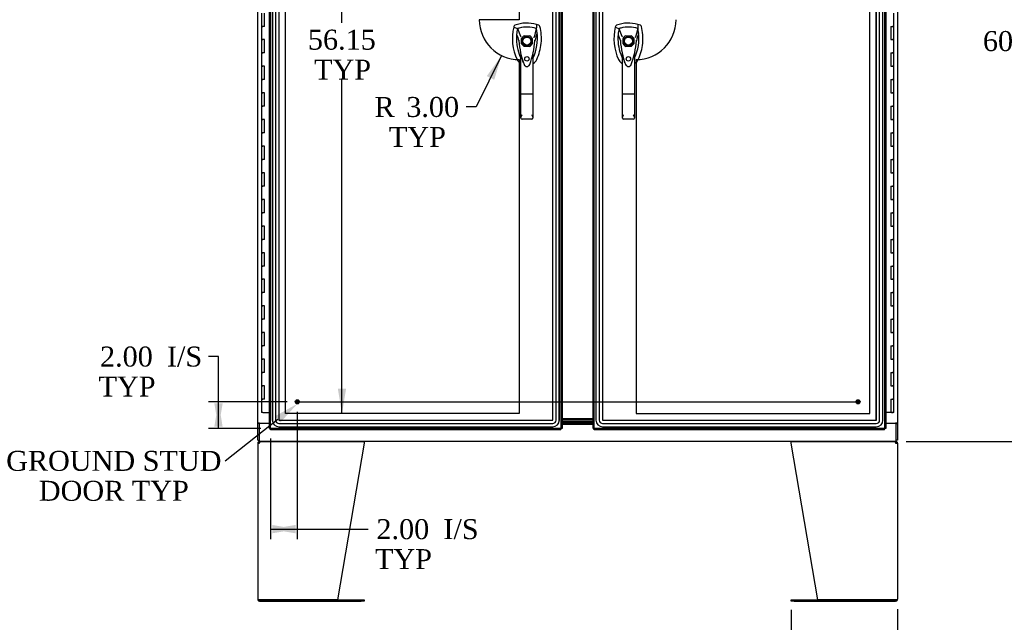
# Model space of a CAD drawing. Header units: inches. Extents: x 1 to 359, y -2 to 239.
# Tile 10 of 24: x 57 to 131, y 82 to 127. Entities that reach past the tile are written whole.
import ezdxf
from ezdxf import colors
from ezdxf.entities.mleader import LeaderData, LeaderLine
from ezdxf.enums import TextEntityAlignment as Align
from ezdxf.lldxf.tags import DXFTag
from ezdxf.math import Vec2, Vec3

# ---------------------------------------------------------------- set-up
doc = ezdxf.new("R2010")
doc.units = ezdxf.units.IN
doc.header["$MEASUREMENT"] = 0
for name, color, linetype in [('COM54746-56', 7, 'Continuous'), ('COM54926-2', 7, 'Continuous'), ('COM70098', 7, 'Continuous'), ('COM70220', 7, 'Continuous'), ('COM71188-3', 7, 'Continuous'), ('COM71190-5', 7, 'Continuous'), ('COM71195-1', 7, 'Continuous'), ('COM71196-1', 7, 'Continuous'), ('Default', 7, 'Continuous'), ('DV8_Default', 7, 'Continuous'), ('GSK86006', 7, 'Continuous'), ('HAN13068', 7, 'Continuous'), ('STD26258', 7, 'Continuous')]:
    doc.layers.add(name, color=color, linetype=linetype)
doc.styles.add('SEACAD_Times_New_Roman', font='times.ttf')
tags = doc.linetypes.add('CENTER2', pattern=[1.125, 0.75, -0.125, 0.125, -0.125]).pattern_tags.tags
tags[10:11] = [DXFTag(74, 4), DXFTag(75, 0), DXFTag(340, '0'), DXFTag(46, 0.0), DXFTag(50, 0.0), DXFTag(44, 0.0), DXFTag(45, 0.0)]
tags[8:9] = [DXFTag(74, 4), DXFTag(75, 0), DXFTag(340, '0'), DXFTag(46, 0.0), DXFTag(50, 0.0), DXFTag(44, 0.0), DXFTag(45, 0.0)]
tags[6:7] = [DXFTag(74, 4), DXFTag(75, 0), DXFTag(340, '0'), DXFTag(46, 0.0), DXFTag(50, 0.0), DXFTag(44, 0.0), DXFTag(45, 0.0)]
tags[4:5] = [DXFTag(74, 4), DXFTag(75, 0), DXFTag(340, '0'), DXFTag(46, 0.0), DXFTag(50, 0.0), DXFTag(44, 0.0), DXFTag(45, 0.0)]
tags = doc.linetypes.add('HIDDEN2', pattern=[0.1875, 0.125, -0.0625]).pattern_tags.tags
tags[6:7] = [DXFTag(74, 4), DXFTag(75, 0), DXFTag(340, '0'), DXFTag(46, 0.0), DXFTag(50, 0.0), DXFTag(44, 0.0), DXFTag(45, 0.0)]
tags[4:5] = [DXFTag(74, 4), DXFTag(75, 0), DXFTag(340, '0'), DXFTag(46, 0.0), DXFTag(50, 0.0), DXFTag(44, 0.0), DXFTag(45, 0.0)]
doc.dimstyles.new('HAMMOND_(STH_-_300x200)', dxfattribs={"dimtxt": 1.5, "dimasz": 1.875, "dimexe": 0.75, "dimexo": 0.75, "dimgap": 0.375, "dimtad": 0, "dimtih": 1, "dimtoh": 1, "dimzin": 0, "dimdsep": 46, "dimtxsty": 'SEACAD_Times_New_Roman', "dimblk1": '_SE_FILLED', "dimblk2": '_SE_FILLED', "dimsah": 1, "dimcen": 0.75, "dimadec": 0, "dimazin": 0, "dimtfac": 0.8, "dimtofl": 0, "dimtmove": 0, "dimatfit": 3, "dimfxl": 1, "dimtolj": 1, "dimtzin": 0, "dimarcsym": 0})

# ---------------------------------------------------------------- blocks, each defined once
blk = doc.blocks.new('SEANNOT_GROUP3')
at = {"layer": 'Default', "color": 7, "linetype": 'CENTER2'}
blk.add_line((78.044, 98.116), (120.305, 98.116), dxfattribs=at)
blk = doc.blocks.new('SE7')
at = {"layer": 'COM54746-56', "color": 7, "linetype": 'Continuous'}
for p, q in [((75.416, 127.315), (75.416, 126.315)), ((75.65, 126.315), (75.65, 127.315)), ((122.933, 126.315), (122.933, 127.315)), ((75.416, 126.315), (75.533, 126.315)), ((75.416, 126.315), (75.416, 125.315)), ((75.533, 126.315), (75.416, 126.315)), ((75.65, 126.315), (75.533, 126.315)), ((122.699, 126.315), (122.699, 125.315)), ((122.699, 126.315), (122.816, 126.315)), ((122.933, 126.315), (122.816, 126.315)), ((122.816, 126.315), (122.933, 126.315)), ((122.933, 125.315), (122.933, 126.315)), ((75.416, 125.315), (75.533, 125.315)), ((75.533, 125.315), (75.416, 125.315)), ((75.416, 125.315), (75.416, 124.315)), ((75.65, 125.315), (75.533, 125.315)), ((75.65, 124.315), (75.65, 125.315)), ((122.699, 125.315), (122.816, 125.315)), ((122.933, 125.315), (122.816, 125.315)), ((122.816, 125.315), (122.933, 125.315)), ((122.933, 124.315), (122.933, 125.315)), ((75.416, 124.315), (75.533, 124.315)), ((75.416, 124.315), (75.416, 123.315)), ((75.533, 124.315), (75.416, 124.315)), ((75.65, 124.315), (75.533, 124.315)), ((122.699, 124.315), (122.699, 123.315)), ((122.699, 124.315), (122.816, 124.315)), ((122.933, 124.315), (122.816, 124.315)), ((122.816, 124.315), (122.933, 124.315)), ((122.933, 123.315), (122.933, 124.315)), ((75.416, 123.315), (75.533, 123.315)), ((75.533, 123.315), (75.416, 123.315)), ((75.416, 123.315), (75.416, 122.315)), ((75.65, 123.315), (75.533, 123.315)), ((75.65, 122.315), (75.65, 123.315)), ((122.699, 123.315), (122.816, 123.315)), ((122.933, 123.315), (122.816, 123.315)), ((122.816, 123.315), (122.933, 123.315)), ((122.933, 122.315), (122.933, 123.315)), ((75.416, 122.315), (75.533, 122.315)), ((75.416, 122.315), (75.416, 121.315)), ((75.533, 122.315), (75.416, 122.315)), ((75.65, 122.315), (75.533, 122.315)), ((122.699, 122.315), (122.699, 121.315)), ((122.699, 122.315), (122.816, 122.315)), ((122.933, 122.315), (122.816, 122.315)), ((122.816, 122.315), (122.933, 122.315)), ((122.933, 121.315), (122.933, 122.315)), ((75.416, 121.315), (75.533, 121.315)), ((75.533, 121.315), (75.416, 121.315)), ((75.416, 121.315), (75.416, 120.315)), ((75.65, 121.315), (75.533, 121.315)), ((75.65, 120.315), (75.65, 121.315)), ((122.699, 121.315), (122.816, 121.315)), ((122.933, 121.315), (122.816, 121.315)), ((122.816, 121.315), (122.933, 121.315)), ((122.933, 120.315), (122.933, 121.315)), ((75.416, 120.315), (75.533, 120.315)), ((75.416, 120.315), (75.416, 119.315)), ((75.533, 120.315), (75.416, 120.315)), ((75.65, 120.315), (75.533, 120.315)), ((122.699, 120.315), (122.699, 119.315)), ((122.699, 120.315), (122.816, 120.315)), ((122.933, 120.315), (122.816, 120.315)), ((122.816, 120.315), (122.933, 120.315)), ((122.933, 119.315), (122.933, 120.315)), ((75.416, 119.315), (75.533, 119.315)), ((75.533, 119.315), (75.416, 119.315)), ((75.416, 119.315), (75.416, 118.315)), ((75.65, 119.315), (75.533, 119.315)), ((75.65, 118.315), (75.65, 119.315)), ((122.699, 119.315), (122.816, 119.315)), ((122.933, 119.315), (122.816, 119.315)), ((122.816, 119.315), (122.933, 119.315)), ((122.933, 118.315), (122.933, 119.315)), ((75.416, 118.315), (75.533, 118.315)), ((75.416, 118.315), (75.416, 117.315)), ((75.533, 118.315), (75.416, 118.315)), ((75.65, 118.315), (75.533, 118.315)), ((122.699, 118.315), (122.699, 117.315)), ((122.699, 118.315), (122.816, 118.315)), ((122.933, 118.315), (122.816, 118.315)), ((122.816, 118.315), (122.933, 118.315)), ((122.933, 117.315), (122.933, 118.315)), ((75.416, 117.315), (75.533, 117.315)), ((75.533, 117.315), (75.416, 117.315)), ((75.416, 117.315), (75.416, 116.315)), ((75.65, 117.315), (75.533, 117.315)), ((75.65, 116.315), (75.65, 117.315)), ((122.699, 117.315), (122.816, 117.315)), ((122.933, 117.315), (122.816, 117.315)), ((122.816, 117.315), (122.933, 117.315)), ((122.933, 116.315), (122.933, 117.315)), ((75.416, 116.315), (75.533, 116.315)), ((75.416, 116.315), (75.416, 115.315)), ((75.533, 116.315), (75.416, 116.315)), ((75.65, 116.315), (75.533, 116.315)), ((122.699, 116.315), (122.699, 115.315)), ((122.699, 116.315), (122.816, 116.315)), ((122.933, 116.315), (122.816, 116.315)), ((122.816, 116.315), (122.933, 116.315)), ((122.933, 115.315), (122.933, 116.315)), ((75.416, 115.315), (75.533, 115.315)), ((75.533, 115.315), (75.416, 115.315)), ((75.416, 115.315), (75.416, 114.315)), ((75.65, 115.315), (75.533, 115.315)), ((75.65, 114.315), (75.65, 115.315)), ((122.699, 115.315), (122.816, 115.315)), ((122.933, 115.315), (122.816, 115.315)), ((122.816, 115.315), (122.933, 115.315)), ((122.933, 114.315), (122.933, 115.315)), ((75.416, 114.315), (75.533, 114.315)), ((75.416, 114.315), (75.416, 113.315)), ((75.533, 114.315), (75.416, 114.315)), ((75.65, 114.315), (75.533, 114.315)), ((122.699, 114.315), (122.699, 113.315)), ((122.699, 114.315), (122.816, 114.315)), ((122.933, 114.315), (122.816, 114.315)), ((122.816, 114.315), (122.933, 114.315)), ((122.933, 113.315), (122.933, 114.315)), ((75.416, 113.315), (75.533, 113.315)), ((75.533, 113.315), (75.416, 113.315)), ((75.416, 113.315), (75.416, 112.315)), ((75.65, 113.315), (75.533, 113.315)), ((75.65, 112.315), (75.65, 113.315)), ((122.699, 113.315), (122.816, 113.315)), ((122.933, 113.315), (122.816, 113.315)), ((122.816, 113.315), (122.933, 113.315)), ((122.933, 112.315), (122.933, 113.315)), ((75.416, 112.315), (75.533, 112.315)), ((75.416, 112.315), (75.416, 111.315)), ((75.533, 112.315), (75.416, 112.315)), ((75.65, 112.315), (75.533, 112.315)), ((122.699, 112.315), (122.699, 111.315)), ((122.699, 112.315), (122.816, 112.315)), ((122.933, 112.315), (122.816, 112.315)), ((122.816, 112.315), (122.933, 112.315)), ((122.933, 111.315), (122.933, 112.315)), ((75.416, 111.315), (75.533, 111.315)), ((75.533, 111.315), (75.416, 111.315)), ((75.416, 111.315), (75.416, 110.315)), ((75.65, 111.315), (75.533, 111.315)), ((75.65, 110.315), (75.65, 111.315)), ((122.699, 111.315), (122.816, 111.315)), ((122.933, 111.315), (122.816, 111.315)), ((122.816, 111.315), (122.933, 111.315)), ((122.933, 110.315), (122.933, 111.315)), ((75.416, 110.315), (75.533, 110.315)), ((75.416, 110.315), (75.416, 109.315)), ((75.533, 110.315), (75.416, 110.315)), ((75.65, 110.315), (75.533, 110.315)), ((122.699, 110.315), (122.699, 109.315)), ((122.699, 110.315), (122.816, 110.315)), ((122.933, 110.315), (122.816, 110.315)), ((122.816, 110.315), (122.933, 110.315)), ((122.933, 109.315), (122.933, 110.315)), ((75.416, 109.315), (75.533, 109.315)), ((75.533, 109.315), (75.416, 109.315)), ((75.416, 109.315), (75.416, 108.315)), ((75.65, 109.315), (75.533, 109.315)), ((75.65, 108.315), (75.65, 109.315)), ((122.699, 109.315), (122.816, 109.315)), ((122.933, 109.315), (122.816, 109.315)), ((122.816, 109.315), (122.933, 109.315)), ((122.933, 108.315), (122.933, 109.315)), ((75.416, 108.315), (75.533, 108.315)), ((75.416, 108.315), (75.416, 107.315)), ((75.533, 108.315), (75.416, 108.315)), ((75.65, 108.315), (75.533, 108.315)), ((122.699, 108.315), (122.699, 107.315)), ((122.699, 108.315), (122.816, 108.315)), ((122.933, 108.315), (122.816, 108.315)), ((122.816, 108.315), (122.933, 108.315)), ((122.933, 107.315), (122.933, 108.315)), ((75.416, 107.315), (75.533, 107.315)), ((75.533, 107.315), (75.416, 107.315)), ((75.416, 107.315), (75.416, 106.315)), ((75.65, 107.315), (75.533, 107.315)), ((75.65, 106.315), (75.65, 107.315)), ((122.699, 107.315), (122.816, 107.315)), ((122.933, 107.315), (122.816, 107.315)), ((122.816, 107.315), (122.933, 107.315)), ((122.933, 106.315), (122.933, 107.315)), ((75.416, 106.315), (75.533, 106.315)), ((75.416, 106.315), (75.416, 105.315)), ((75.533, 106.315), (75.416, 106.315)), ((75.65, 106.315), (75.533, 106.315)), ((122.699, 106.315), (122.699, 105.315)), ((122.699, 106.315), (122.816, 106.315)), ((122.933, 106.315), (122.816, 106.315)), ((122.816, 106.315), (122.933, 106.315)), ((122.933, 105.315), (122.933, 106.315)), ((75.416, 105.315), (75.533, 105.315)), ((75.533, 105.315), (75.416, 105.315)), ((75.416, 105.315), (75.416, 104.315)), ((75.65, 105.315), (75.533, 105.315)), ((75.65, 104.315), (75.65, 105.315)), ((122.699, 105.315), (122.816, 105.315)), ((122.933, 105.315), (122.816, 105.315)), ((122.816, 105.315), (122.933, 105.315)), ((122.933, 104.315), (122.933, 105.315)), ((75.416, 104.315), (75.533, 104.315)), ((75.416, 104.315), (75.416, 103.315)), ((75.533, 104.315), (75.416, 104.315)), ((75.65, 104.315), (75.533, 104.315)), ((122.699, 104.315), (122.699, 103.315)), ((122.699, 104.315), (122.816, 104.315)), ((122.933, 104.315), (122.816, 104.315)), ((122.816, 104.315), (122.933, 104.315)), ((122.933, 103.315), (122.933, 104.315)), ((75.416, 103.315), (75.533, 103.315)), ((75.533, 103.315), (75.416, 103.315)), ((75.416, 103.315), (75.416, 102.315)), ((75.65, 103.315), (75.533, 103.315)), ((75.65, 102.315), (75.65, 103.315)), ((122.699, 103.315), (122.816, 103.315)), ((122.933, 103.315), (122.816, 103.315)), ((122.816, 103.315), (122.933, 103.315)), ((122.933, 102.315), (122.933, 103.315)), ((75.416, 102.315), (75.533, 102.315)), ((75.416, 102.315), (75.416, 101.315)), ((75.533, 102.315), (75.416, 102.315)), ((75.65, 102.315), (75.533, 102.315)), ((122.699, 102.315), (122.699, 101.315)), ((122.699, 102.315), (122.816, 102.315)), ((122.933, 102.315), (122.816, 102.315)), ((122.816, 102.315), (122.933, 102.315)), ((122.933, 101.315), (122.933, 102.315)), ((75.416, 101.315), (75.533, 101.315)), ((75.533, 101.315), (75.416, 101.315)), ((75.416, 101.315), (75.416, 100.315)), ((75.65, 101.315), (75.533, 101.315)), ((75.65, 100.315), (75.65, 101.315)), ((122.699, 101.315), (122.816, 101.315)), ((122.933, 101.315), (122.816, 101.315)), ((122.816, 101.315), (122.933, 101.315)), ((122.933, 100.315), (122.933, 101.315)), ((75.416, 100.315), (75.533, 100.315)), ((75.416, 100.315), (75.416, 99.315)), ((75.533, 100.315), (75.416, 100.315)), ((75.65, 100.315), (75.533, 100.315)), ((122.699, 100.315), (122.699, 99.315)), ((122.699, 100.315), (122.816, 100.315)), ((122.933, 100.315), (122.816, 100.315)), ((122.816, 100.315), (122.933, 100.315)), ((122.933, 99.315), (122.933, 100.315)), ((75.416, 99.315), (75.533, 99.315)), ((75.533, 99.315), (75.416, 99.315)), ((75.416, 99.315), (75.416, 98.315)), ((75.65, 99.315), (75.533, 99.315)), ((75.65, 98.315), (75.65, 99.315)), ((122.699, 99.315), (122.816, 99.315)), ((122.933, 99.315), (122.816, 99.315)), ((122.816, 99.315), (122.933, 99.315)), ((122.933, 98.315), (122.933, 99.315)), ((75.416, 98.315), (75.533, 98.315)), ((75.416, 98.315), (75.416, 97.315)), ((75.533, 98.315), (75.416, 98.315)), ((75.65, 98.315), (75.533, 98.315)), ((122.699, 98.315), (122.699, 97.315)), ((122.699, 98.315), (122.816, 98.315)), ((122.933, 98.315), (122.816, 98.315)), ((122.816, 98.315), (122.933, 98.315)), ((122.933, 97.315), (122.933, 98.315)), ((75.533, 97.315), (75.416, 97.315)), ((75.533, 97.315), (76.018, 97.315)), ((122.699, 97.315), (122.331, 97.315)), ((122.933, 97.315), (122.699, 97.315)), ((122.753, 97.28), (122.753, 97.306)), ((122.753, 97.306), (122.803, 97.306)), ((122.803, 97.28), (122.753, 97.28)), ((122.766, 97.315), (122.766, 97.306)), ((122.828, 97.306), (122.803, 97.306)), ((122.828, 97.28), (122.803, 97.28)), ((122.828, 97.306), (122.878, 97.306)), ((122.878, 97.28), (122.828, 97.28)), ((122.866, 97.306), (122.866, 97.315)), ((122.878, 97.306), (122.878, 97.28))]:
    blk.add_line(p, q, dxfattribs=at)
at = {"layer": 'COM54926-2', "color": 7, "linetype": 'Continuous'}
for p, q in [((75.143, 95.003), (75.143, 83.289)), ((75.143, 95.003), (75.286, 95.003)), ((75.248, 95.032), (75.173, 95.09)), ((75.286, 95.051), (75.286, 95.146)), ((75.286, 95.003), (75.286, 95.09)), ((75.286, 95.003), (75.286, 95.003)), ((75.344, 95.146), (83.132, 95.146)), ((83.143, 95.003), (81.143, 83.241)), ((83.143, 95.09), (83.143, 95.003)), ((115.206, 95.003), (115.206, 95.09)), ((117.206, 83.241), (115.206, 95.003)), ((115.216, 95.146), (123.005, 95.146)), ((123.063, 95.051), (123.063, 95.146)), ((123.063, 95.09), (123.063, 95.003)), ((123.063, 95.003), (123.206, 95.003)), ((123.063, 95.003), (123.063, 95.003)), ((123.101, 95.032), (123.176, 95.09)), ((123.206, 95.003), (123.206, 83.289)), ((75.286, 83.241), (75.151, 83.241)), ((75.151, 83.241), (75.286, 83.241)), ((81.143, 83.241), (75.286, 83.241)), ((75.286, 83.241), (82.923, 83.241)), ((75.286, 83.146), (82.923, 83.146)), ((82.923, 83.241), (83.143, 83.241)), ((83.143, 83.146), (82.923, 83.146)), ((83.143, 83.241), (83.143, 83.146)), ((115.206, 83.146), (115.206, 83.241)), ((115.206, 83.241), (115.426, 83.241)), ((115.426, 83.146), (115.206, 83.146)), ((115.426, 83.241), (123.063, 83.241)), ((115.426, 83.146), (123.063, 83.146)), ((123.063, 83.241), (117.206, 83.241)), ((123.063, 83.241), (123.197, 83.241)), ((123.197, 83.241), (123.063, 83.241))]:
    blk.add_line(p, q, dxfattribs=at)
for centre, radius, start, end in [((75.286, 95.003), 0.143, 142.41616, 180), ((75.286, 95.003), 0.143, 90, 142.41616), ((75.286, 95.003), 0.048, 142.41616, 180), ((75.286, 95.003), 0.048, 90.00014, 142.41602), ((123.063, 95.003), 0.143, 37.58384, 90), ((123.063, 95.003), 0.048, 37.58398, 89.99986), ((123.063, 95.003), 0.048, 0, 37.58384), ((123.063, 95.003), 0.143, 0, 37.58384), ((75.286, 83.289), 0.143, 180, 199.61294), ((75.286, 83.289), 0.143, 199.61294, 270), ((123.063, 83.289), 0.143, 270, 340.38706), ((123.063, 83.289), 0.143, 340.38706, 0)]:
    blk.add_arc(centre, radius, start, end, dxfattribs=at)
for centre, major_axis, start_param, end_param in [((75.286, 83.289), (0.143, 0), 3.141593, 3.483903), ((123.063, 83.289), (-0.143, 0), 2.799282, 3.141593)]:
    blk.add_ellipse(centre, major_axis=major_axis, ratio=0.99836, start_param=start_param, end_param=end_param, dxfattribs=at)
for points in [[(75.286, 95.09), (75.296, 95.108), (75.305, 95.122), (75.325, 95.141), (75.334, 95.146), (75.344, 95.146)], [(83.132, 95.146), (83.134, 95.146), (83.136, 95.141), (83.14, 95.122), (83.141, 95.108), (83.143, 95.09)], [(115.216, 95.146), (115.215, 95.146), (115.213, 95.141), (115.209, 95.122), (115.207, 95.108), (115.206, 95.09)], [(115.206, 95.09), (115.207, 95.108), (115.209, 95.122), (115.213, 95.141), (115.215, 95.146), (115.216, 95.146)], [(123.005, 95.146), (123.015, 95.146), (123.024, 95.141), (123.043, 95.122), (123.053, 95.108), (123.063, 95.09)]]:
    blk.add_open_spline(points, degree=3, knots=[0, 0, 0, 0, 0.5, 0.5, 1, 1, 1, 1], dxfattribs=at)
at = {"layer": 'COM70098', "color": 7, "linetype": 'Continuous'}
for p, q in [((100.331, 96.836), (98.018, 96.836)), ((100.331, 96.741), (98.018, 96.741)), ((98.018, 96.616), (100.331, 96.616)), ((98.018, 96.521), (100.331, 96.521))]:
    blk.add_line(p, q, dxfattribs=at)
at = {"layer": 'COM70220', "color": 7, "linetype": 'HIDDEN2'}
for p, q in [((76.238, 153.888), (76.238, 96.741)), ((76.239, 153.888), (76.239, 96.741)), ((76.488, 153.888), (76.488, 96.741)), ((76.737, 153.888), (76.737, 96.741)), ((76.738, 153.888), (76.738, 96.741)), ((97.298, 96.741), (97.298, 153.888)), ((97.299, 96.741), (97.299, 153.888)), ((97.548, 96.741), (97.548, 153.888)), ((97.797, 96.741), (97.797, 153.888)), ((97.798, 96.741), (97.798, 153.888)), ((100.551, 153.888), (100.551, 96.741)), ((100.552, 153.888), (100.552, 96.741)), ((100.801, 153.888), (100.801, 96.741)), ((101.05, 153.888), (101.05, 96.741)), ((101.051, 153.888), (101.051, 96.741)), ((121.61, 96.741), (121.61, 153.888)), ((121.611, 96.741), (121.611, 153.888)), ((121.86, 96.741), (121.86, 153.888)), ((122.109, 96.741), (122.109, 153.888)), ((122.11, 96.741), (122.11, 153.888)), ((76.738, 96.741), (97.298, 96.741)), ((76.738, 96.74), (97.298, 96.74)), ((76.738, 96.491), (97.298, 96.491)), ((76.738, 96.242), (97.298, 96.242)), ((76.738, 96.241), (97.298, 96.241)), ((101.051, 96.741), (121.61, 96.741)), ((101.051, 96.74), (121.61, 96.74)), ((101.051, 96.491), (121.61, 96.491)), ((101.051, 96.242), (121.61, 96.242)), ((101.051, 96.241), (121.61, 96.241))]:
    blk.add_line(p, q, dxfattribs=at)
for centre, radius, start, end in [((76.738, 96.741), 0.5, 180, 270), ((76.738, 96.741), 0.499, 180, 270), ((76.738, 96.741), 0.25, 180, 270), ((76.738, 96.741), 0.001, 180, 270), ((97.298, 96.741), 0.5, 270, 360), ((97.298, 96.741), 0.001, 270, 0), ((97.298, 96.741), 0.25, 270, 0), ((97.298, 96.741), 0.499, 270, 360), ((101.051, 96.741), 0.5, 180, 270), ((101.051, 96.741), 0.499, 180, 270), ((101.051, 96.741), 0.25, 180, 270), ((101.051, 96.741), 0.001, 180, 270), ((121.61, 96.741), 0.5, 270, 0), ((121.61, 96.741), 0.001, 270, 0), ((121.61, 96.741), 0.25, 270, 0), ((121.61, 96.741), 0.499, 270, 0)]:
    blk.add_arc(centre, radius, start, end, dxfattribs=at)
at = {"layer": 'COM71188-3', "color": 7, "linetype": 'Continuous'}
for p, q in [((75.143, 96.521), (75.143, 153.896)), ((123.206, 153.896), (123.206, 96.521)), ((75.143, 96.521), (75.143, 96.491)), ((75.286, 96.521), (75.143, 96.521)), ((75.143, 95.241), (75.143, 96.491)), ((75.238, 96.491), (75.143, 96.491)), ((75.238, 96.521), (75.238, 96.491)), ((75.286, 96.521), (76.018, 96.521)), ((122.331, 96.521), (123.063, 96.521)), ((123.206, 96.521), (123.063, 96.521)), ((123.111, 96.491), (123.111, 96.521)), ((123.111, 96.491), (123.206, 96.491)), ((123.206, 96.491), (123.206, 96.521)), ((123.206, 96.491), (123.206, 95.241)), ((75.143, 95.241), (75.238, 95.241)), ((123.206, 95.241), (123.111, 95.241))]:
    blk.add_line(p, q, dxfattribs=at)
at = {"layer": 'COM71190-5', "color": 7, "linetype": 'Continuous'}
for p, q in [((75.238, 96.491), (75.238, 95.289)), ((76.018, 96.491), (75.238, 96.491)), ((98.018, 96.426), (100.331, 96.426)), ((123.111, 96.491), (122.331, 96.491)), ((123.111, 95.289), (123.111, 96.491)), ((75.238, 95.289), (75.238, 95.146)), ((123.111, 95.146), (75.238, 95.146)), ((123.111, 95.146), (123.111, 95.289))]:
    blk.add_line(p, q, dxfattribs=at)
at = {"layer": 'COM71195-1', "color": 7, "linetype": 'Continuous'}
for p, q in [((76.018, 96.116), (76.018, 154.513)), ((98.018, 154.513), (98.018, 96.116)), ((76.161, 96.164), (76.113, 96.116)), ((76.161, 96.164), (76.161, 96.164)), ((76.161, 96.164), (76.161, 96.164)), ((76.161, 96.164), (76.161, 96.164)), ((76.161, 96.164), (76.161, 96.164)), ((97.875, 96.164), (97.875, 96.164)), ((97.875, 96.164), (97.875, 96.164)), ((97.876, 96.164), (97.875, 96.164)), ((97.875, 96.164), (97.875, 96.164)), ((97.875, 96.164), (97.875, 96.164)), ((76.018, 96.116), (76.074, 96.116)), ((76.113, 96.116), (76.074, 96.116)), ((76.113, 96.116), (76.113, 96.077)), ((76.113, 96.021), (76.113, 96.077)), ((97.923, 96.021), (76.113, 96.021)), ((97.888, 96.151), (97.923, 96.116)), ((97.923, 96.116), (97.962, 96.116)), ((97.923, 96.116), (97.923, 96.077)), ((97.923, 96.021), (97.923, 96.077)), ((98.018, 96.116), (97.962, 96.116))]:
    blk.add_line(p, q, dxfattribs=at)
at = {"layer": 'COM71195-1', "color": 7, "linetype": 'HIDDEN2'}
for p, q in [((76.113, 96.116), (76.113, 154.513)), ((97.923, 154.513), (97.923, 96.116)), ((94.966, 125.01), (94.966, 125.407)), ((95.163, 125.604), (95.56, 125.604)), ((95.757, 125.407), (95.757, 125.01)), ((95.56, 124.813), (95.163, 124.813)), ((97.877, 96.163), (97.888, 96.151)), ((97.923, 96.116), (76.113, 96.116))]:
    blk.add_line(p, q, dxfattribs=at)
blk.add_circle((95.361, 123.871), 0.167, dxfattribs=at)
for radius, start, end in [(0.443, 116.64717, 153.35283), (0.443, 206.64717, 243.35283), (0.442, 26.64717, 63.35283), (0.443, 296.64717, 333.35283)]:
    blk.add_arc((95.361, 125.209), radius, start, end, dxfattribs=at)
at = {"layer": 'COM71195-1', "color": 7, "linetype": 'Continuous'}
for centre, start, end in [((76.643, 95.186), 116.23673, 121.43872), ((75.183, 96.646), 328.56128, 333.76327), ((98.853, 96.646), 206.23673, 211.43872), ((97.394, 95.186), 58.56128, 63.76327)]:
    blk.add_arc(centre, 1.09, start, end, dxfattribs=at)
at = {"layer": 'COM71196-1', "color": 7, "linetype": 'Continuous'}
for p, q in [((100.331, 96.116), (100.331, 154.513)), ((122.331, 154.513), (122.331, 96.116)), ((100.474, 96.164), (100.473, 96.164)), ((100.473, 96.164), (100.474, 96.164)), ((100.473, 96.164), (100.473, 96.164)), ((100.473, 96.164), (100.473, 96.164)), ((100.474, 96.164), (100.474, 96.164)), ((122.188, 96.164), (122.188, 96.164)), ((122.188, 96.164), (122.188, 96.164)), ((122.188, 96.164), (122.236, 96.116)), ((122.188, 96.164), (122.188, 96.164)), ((122.188, 96.164), (122.188, 96.164)), ((100.331, 96.116), (100.387, 96.116)), ((100.426, 96.116), (100.387, 96.116)), ((100.46, 96.151), (100.426, 96.116)), ((100.426, 96.116), (100.426, 96.077)), ((100.426, 96.021), (100.426, 96.077)), ((122.236, 96.021), (100.426, 96.021)), ((122.236, 96.116), (122.236, 96.077)), ((122.236, 96.116), (122.275, 96.116)), ((122.236, 96.021), (122.236, 96.077)), ((122.331, 96.116), (122.275, 96.116))]:
    blk.add_line(p, q, dxfattribs=at)
at = {"layer": 'COM71196-1', "color": 7, "linetype": 'HIDDEN2'}
for p, q in [((100.426, 96.116), (100.426, 154.513)), ((122.236, 154.513), (122.236, 96.116)), ((102.592, 125.01), (102.592, 125.407)), ((102.789, 125.604), (103.186, 125.604)), ((103.383, 125.407), (103.383, 125.01)), ((103.186, 124.813), (102.789, 124.813)), ((100.473, 96.163), (100.46, 96.151)), ((122.235, 96.116), (100.426, 96.116))]:
    blk.add_line(p, q, dxfattribs=at)
blk.add_circle((102.988, 123.871), 0.167, dxfattribs=at)
for radius, start, end in [(0.443, 116.64717, 153.35283), (0.443, 206.64717, 243.35283), (0.442, 26.64717, 63.35283), (0.442, 296.64717, 333.35283)]:
    blk.add_arc((102.988, 125.209), radius, start, end, dxfattribs=at)
at = {"layer": 'COM71196-1', "color": 7, "linetype": 'Continuous'}
for centre, start, end in [((100.955, 95.186), 116.23673, 121.43872), ((99.496, 96.646), 328.56128, 333.76327), ((123.166, 96.646), 206.23673, 211.43872), ((121.706, 95.186), 58.56128, 63.76327)]:
    blk.add_arc(centre, 1.09, start, end, dxfattribs=at)
at = {"layer": 'DV8_Default', "color": 7, "linetype": 'HIDDEN2'}
for p, q in [((77.238, 97.24), (77.238, 153.389)), ((94.782, 153.389), (94.782, 126.815)), ((121.111, 97.24), (121.111, 153.389)), ((94.782, 126.815), (91.782, 126.815)), ((94.782, 123.815), (94.782, 97.24)), ((103.567, 123.815), (103.567, 97.24)), ((94.782, 97.24), (77.238, 97.24)), ((103.567, 97.24), (121.111, 97.24))]:
    blk.add_line(p, q, dxfattribs=at)
for centre, start, end in [((94.782, 126.815), 180, 270), ((103.567, 126.815), 270, 0)]:
    blk.add_arc(centre, 3, start, end, dxfattribs=at)
at = {"layer": 'GSK86006', "color": 7, "linetype": 'Continuous'}
for p, q in [((100.331, 96.741), (98.018, 96.741)), ((100.331, 96.616), (98.018, 96.616))]:
    blk.add_line(p, q, dxfattribs=at)
at = {"layer": 'HAN13068', "color": 7, "linetype": 'Continuous'}
for p, q in [((94.385, 126.311), (94.37, 126.252)), ((94.37, 126.252), (94.654, 126.146)), ((94.654, 126.146), (94.869, 125.575)), ((96.068, 126.146), (95.904, 125.491)), ((96.26, 126.397), (96.08, 126.457)), ((102.011, 126.311), (101.997, 126.252)), ((101.997, 126.252), (102.28, 126.146)), ((102.28, 126.146), (102.496, 125.575)), ((103.695, 126.146), (103.531, 125.491)), ((103.886, 126.397), (103.706, 126.457)), ((94.755, 125.225), (94.756, 125.225)), ((94.869, 125.575), (94.915, 125.54)), ((95.966, 125.229), (95.967, 125.23)), ((102.382, 125.225), (102.382, 125.225)), ((102.496, 125.575), (102.542, 125.54)), ((103.593, 125.229), (103.593, 125.23)), ((94.906, 121.232), (94.906, 124.21)), ((95.1, 123.568), (95.104, 123.561)), ((95.816, 124.209), (95.816, 121.232)), ((95.816, 123.929), (95.841, 123.975)), ((102.533, 121.232), (102.533, 124.21)), ((102.726, 123.568), (102.73, 123.561)), ((103.443, 124.209), (103.443, 121.232)), ((103.443, 123.929), (103.467, 123.975)), ((94.906, 119.424), (94.906, 121.232)), ((95.726, 121.226), (94.996, 121.226)), ((95.816, 121.232), (95.816, 119.424)), ((102.533, 119.424), (102.533, 121.232)), ((103.353, 121.226), (102.623, 121.226)), ((103.443, 121.232), (103.443, 119.424)), ((95.726, 119.334), (94.996, 119.334)), ((103.353, 119.334), (102.623, 119.334))]:
    blk.add_line(p, q, dxfattribs=at)
for centre, radius in [((95.361, 125.209), 0.35), ((95.361, 125.209), 0.3), ((102.988, 125.209), 0.35), ((102.988, 125.209), 0.3)]:
    blk.add_circle(centre, radius, dxfattribs=at)
for centre, radius, start, end in [((95.361, 123.974), 2.585, 73.85893, 110.34924), ((102.988, 123.974), 2.585, 73.85893, 110.34924), ((97.993, 125.399), 3.721, 166.75318, 205.10266), ((97.993, 125.399), 3.421, 167.3846, 174.70184), ((95.361, 123.974), 2.285, 106.83853, 108.03431), ((95.361, 123.974), 2.285, 104.45028, 106.83853), ((95.361, 123.974), 2.285, 71.96569, 104.45028), ((92.73, 125.399), 3.421, 334.89734, 7.2824), ((92.73, 125.399), 3.421, 10.11379, 12.6154), ((92.73, 125.399), 3.421, 8.519, 10.11379), ((92.73, 125.399), 3.421, 7.2824, 8.519), ((105.619, 125.399), 3.721, 166.75318, 205.10266), ((105.619, 125.399), 3.421, 167.3846, 174.70184), ((102.988, 123.974), 2.285, 106.83853, 108.03431), ((102.988, 123.974), 2.285, 104.45028, 106.83853), ((102.988, 123.974), 2.285, 71.96569, 104.45028), ((100.356, 125.399), 3.421, 334.89734, 7.2824), ((100.356, 125.399), 3.421, 10.11379, 12.6154), ((100.356, 125.399), 3.421, 8.519, 10.11379), ((100.356, 125.399), 3.421, 7.2824, 8.519), ((97.993, 125.399), 3.421, 174.70184, 200.20775), ((101.603, 125.795), 6.872, 184.75423, 199.9908), ((94.844, 123.878), 1.35, 91.23359, 93.76963), ((88.923, 125.825), 7.068, 340.3478, 355.1696), ((108.725, 98.781), 29.627, 115.64179, 115.75394), ((95.902, 124.44), 0.791, 85.30773, 89.6394), ((105.619, 125.399), 3.421, 174.70184, 200.20775), ((102.471, 123.878), 1.35, 91.23359, 93.76963), ((109.23, 125.795), 6.872, 184.75423, 199.9908), ((96.55, 125.825), 7.068, 340.3478, 355.1696), ((116.352, 98.781), 29.627, 115.64179, 115.75394), ((103.528, 124.44), 0.791, 85.30773, 89.6394), ((97.993, 125.399), 3.421, 200.20775, 205.10266), ((95.302, 124.139), 0.75, 233.47883, 238.15135), ((95.302, 124.139), 0.45, 205.10266, 208.42246), ((93.377, 123.604), 1.646, 10.27719, 21.64676), ((95.42, 124.139), 0.45, 331.57754, 334.89734), ((95.42, 124.139), 0.75, 301.84865, 334.89734), ((105.619, 125.399), 3.421, 200.20775, 205.10266), ((102.928, 124.139), 0.75, 233.47883, 238.15135), ((102.928, 124.139), 0.45, 205.10266, 208.42246), ((101.003, 123.604), 1.646, 10.27719, 21.64676), ((103.047, 124.139), 0.45, 331.57754, 334.89734), ((103.047, 124.139), 0.75, 301.84865, 334.89734), ((95.362, 123.534), 0.234, 202.28022, 338.21669), ((102.989, 123.534), 0.234, 202.28022, 338.21669), ((94.996, 119.424), 0.0903, 180.00172, 181.11543), ((94.996, 119.424), 0.09, 181.11716, 270), ((95.726, 119.424), 0.09, 270, 358.88284), ((95.726, 119.424), 0.0903, 358.88457, 359.99828), ((102.623, 119.424), 0.0903, 180.00172, 181.11543), ((102.623, 119.424), 0.09, 181.11716, 270), ((103.353, 119.424), 0.09, 270, 358.88284), ((103.352, 119.424), 0.0903, 358.88457, 359.99828)]:
    blk.add_arc(centre, radius, start, end, dxfattribs=at)
for points in [[(94.462, 126.397), (94.425, 126.383), (94.395, 126.35), (94.385, 126.311)], [(96.123, 125.833), (96.071, 125.632), (96.019, 125.431), (95.967, 125.23)], [(96.08, 126.457), (96.076, 126.353), (96.072, 126.25), (96.068, 126.146)], [(96.338, 126.311), (96.328, 126.35), (96.298, 126.383), (96.26, 126.397)], [(102.089, 126.397), (102.051, 126.383), (102.021, 126.35), (102.011, 126.311)], [(103.75, 125.833), (103.698, 125.632), (103.645, 125.431), (103.593, 125.23)], [(103.706, 126.457), (103.702, 126.353), (103.699, 126.25), (103.695, 126.146)], [(103.964, 126.311), (103.954, 126.35), (103.924, 126.383), (103.886, 126.397)], [(94.586, 125.715), (94.642, 125.552), (94.699, 125.389), (94.755, 125.225)], [(102.212, 125.715), (102.269, 125.552), (102.325, 125.389), (102.382, 125.225)], [(94.623, 123.82), (94.675, 123.708), (94.756, 123.61), (94.856, 123.536)], [(102.249, 123.82), (102.302, 123.708), (102.383, 123.61), (102.482, 123.536)]]:
    blk.add_open_spline(points, degree=3, dxfattribs=at)
for points, knots in [([(96.1, 123.82), (96.28, 124.206), (96.394, 124.622), (96.475, 125.468), (96.442, 125.899), (96.338, 126.311)], [0, 0, 0, 0, 0.5, 0.5, 1, 1, 1, 1]), ([(103.726, 123.82), (103.906, 124.206), (104.02, 124.622), (104.101, 125.468), (104.068, 125.899), (103.964, 126.311)], [0, 0, 0, 0, 0.5, 0.5, 1, 1, 1, 1]), ([(95.1, 123.568), (95.085, 123.61), (95.071, 123.652), (95.036, 123.762), (95.016, 123.83), (94.996, 123.898)], [0.770336, 0.770336, 0.770336, 0.770336, 0.8588735, 0.8588735, 1, 1, 1, 1]), ([(95.726, 123.896), (95.743, 123.954), (95.758, 124.011), (95.782, 124.097), (95.789, 124.125), (95.801, 124.166), (95.805, 124.179), (95.81, 124.197), (95.812, 124.203), (95.815, 124.211), (95.816, 124.212), (95.816, 124.209)], [0, 0, 0, 0, 0.5, 0.5, 0.75, 0.75, 0.875, 0.875, 0.9375, 0.9375, 1, 1, 1, 1]), ([(102.727, 123.568), (102.712, 123.61), (102.698, 123.652), (102.663, 123.762), (102.642, 123.83), (102.623, 123.898)], [0.770336, 0.770336, 0.770336, 0.770336, 0.8588735, 0.8588735, 1, 1, 1, 1]), ([(103.353, 123.896), (103.369, 123.954), (103.385, 124.011), (103.408, 124.097), (103.416, 124.125), (103.427, 124.166), (103.431, 124.179), (103.437, 124.197), (103.439, 124.203), (103.442, 124.211), (103.443, 124.212), (103.443, 124.209)], [0, 0, 0, 0, 0.5, 0.5, 0.75, 0.75, 0.875, 0.875, 0.9375, 0.9375, 1, 1, 1, 1]), ([(94.996, 121.226), (94.99, 121.226), (94.984, 121.226), (94.973, 121.226), (94.967, 121.226), (94.956, 121.226), (94.951, 121.227), (94.941, 121.227), (94.937, 121.227), (94.924, 121.228), (94.917, 121.229), (94.911, 121.23), (94.909, 121.23), (94.907, 121.231), (94.906, 121.231), (94.906, 121.232)], [0, 0, 0, 0, 0.125, 0.125, 0.25, 0.25, 0.375, 0.375, 0.5, 0.5, 0.75, 0.75, 0.875, 0.875, 1, 1, 1, 1]), ([(95.816, 121.232), (95.816, 121.231), (95.816, 121.231), (95.813, 121.23), (95.812, 121.23), (95.805, 121.229), (95.798, 121.228), (95.786, 121.227), (95.781, 121.227), (95.771, 121.227), (95.766, 121.226), (95.755, 121.226), (95.749, 121.226), (95.738, 121.226), (95.732, 121.226), (95.726, 121.226)], [0, 0, 0, 0, 0.125, 0.125, 0.25, 0.25, 0.5, 0.5, 0.625, 0.625, 0.75, 0.75, 0.875, 0.875, 1, 1, 1, 1]), ([(102.623, 121.226), (102.617, 121.226), (102.611, 121.226), (102.599, 121.226), (102.594, 121.226), (102.583, 121.226), (102.578, 121.227), (102.568, 121.227), (102.563, 121.227), (102.551, 121.228), (102.544, 121.229), (102.537, 121.23), (102.536, 121.23), (102.533, 121.231), (102.533, 121.231), (102.533, 121.232)], [0, 0, 0, 0, 0.125, 0.125, 0.25, 0.25, 0.375, 0.375, 0.5, 0.5, 0.75, 0.75, 0.875, 0.875, 1, 1, 1, 1]), ([(103.443, 121.232), (103.443, 121.231), (103.442, 121.231), (103.44, 121.23), (103.438, 121.23), (103.431, 121.229), (103.425, 121.228), (103.412, 121.227), (103.408, 121.227), (103.398, 121.227), (103.393, 121.226), (103.382, 121.226), (103.376, 121.226), (103.364, 121.226), (103.359, 121.226), (103.353, 121.226)], [0, 0, 0, 0, 0.125, 0.125, 0.25, 0.25, 0.5, 0.5, 0.625, 0.625, 0.75, 0.75, 0.875, 0.875, 1, 1, 1, 1]), ([(94.906, 119.422), (94.906, 119.437), (94.91, 119.455), (94.919, 119.482), (94.922, 119.492), (94.93, 119.511), (94.934, 119.521), (94.946, 119.552), (94.956, 119.573), (94.971, 119.607), (94.976, 119.618), (94.986, 119.641), (94.991, 119.653), (94.996, 119.665)], [0, 0, 0, 0, 0.25, 0.25, 0.375, 0.375, 0.5, 0.5, 0.75, 0.75, 0.875, 0.875, 1, 1, 1, 1]), ([(95.726, 119.665), (95.731, 119.653), (95.736, 119.641), (95.747, 119.618), (95.752, 119.607), (95.767, 119.573), (95.776, 119.552), (95.789, 119.521), (95.793, 119.511), (95.8, 119.492), (95.803, 119.482), (95.812, 119.455), (95.816, 119.437), (95.816, 119.422)], [0, 0, 0, 0, 0.125, 0.125, 0.25, 0.25, 0.5, 0.5, 0.625, 0.625, 0.75, 0.75, 1, 1, 1, 1]), ([(102.533, 119.422), (102.533, 119.437), (102.537, 119.455), (102.545, 119.482), (102.549, 119.492), (102.556, 119.511), (102.56, 119.521), (102.573, 119.552), (102.582, 119.573), (102.597, 119.607), (102.602, 119.618), (102.612, 119.641), (102.617, 119.653), (102.623, 119.665)], [0, 0, 0, 0, 0.25, 0.25, 0.375, 0.375, 0.5, 0.5, 0.75, 0.75, 0.875, 0.875, 1, 1, 1, 1]), ([(103.353, 119.665), (103.358, 119.653), (103.363, 119.641), (103.373, 119.618), (103.378, 119.607), (103.393, 119.573), (103.403, 119.552), (103.415, 119.521), (103.419, 119.511), (103.427, 119.492), (103.43, 119.482), (103.438, 119.455), (103.442, 119.437), (103.443, 119.422)], [0, 0, 0, 0, 0.125, 0.125, 0.25, 0.25, 0.5, 0.5, 0.625, 0.625, 0.75, 0.75, 1, 1, 1, 1])]:
    blk.add_open_spline(points, degree=3, knots=knots, dxfattribs=at)
at = {"layer": 'STD26258', "color": 7, "linetype": 'HIDDEN2'}
for centre, radius in [((78.113, 98.116), 0.156), ((78.113, 98.116), 0.125), ((78.113, 98.116), 0.0944), ((120.236, 98.116), 0.156), ((120.236, 98.116), 0.125), ((120.236, 98.116), 0.0944)]:
    blk.add_circle(centre, radius, dxfattribs=at)
blk = doc.blocks.new('DMBLK3982')
at = {"layer": 'Default', "linetype": 'Continuous'}
for points in [[(81.159, 151.514), (81.784, 151.514), (81.471, 153.389)], [(81.159, 99.115), (81.471, 97.24), (81.784, 99.115)]]:
    blk.add_hatch(color=7, dxfattribs=at).paths.add_polyline_path(points)
at = {"layer": 'Default', "color": 7, "linetype": 'Continuous'}
for p, q in [((81.471, 126.59), (81.471, 153.389)), ((81.471, 97.24), (81.471, 122.315))]:
    blk.add_line(p, q, dxfattribs=at)
at = {"layer": 'Default', "color": 7, "linetype": 'Continuous', "style": 'SEACAD_Times_New_Roman'}
for s, p in [('56.15', (78.912, 126.065)), ('TYP', (79.374, 123.815))]:
    blk.add_text(s, height=1.5, dxfattribs=at).set_placement(p, align=Align.TOP_LEFT)
blk = doc.blocks.new('_SE_FILLED')
at = {"color": 0}
blk.add_line((0, 0), (-1, 0), dxfattribs=at)
blk.add_solid([(0, 0), (-1, -0.1665), (-1, 0.1665), (0, 0)], dxfattribs=at)
blk = doc.blocks.new('DMBLK3984')
at = {"layer": 'Default', "linetype": 'Continuous'}
blk.add_hatch(color=7, dxfattribs=at).paths.add_polyline_path([(92.91, 122.302), (93.458, 124.123), (92.35, 122.578)])
at = {"layer": 'Default', "color": 7, "linetype": 'Continuous'}
for p, q in [((93.458, 124.123), (91.558, 120.261)), ((91.558, 120.261), (90.808, 120.261))]:
    blk.add_line(p, q, dxfattribs=at)
at = {"layer": 'Default', "color": 7, "linetype": 'Continuous', "style": 'SEACAD_Times_New_Roman'}
for s, p in [('R', (83.909, 121.011)), ('3.00', (86.302, 121.011)), ('TYP', (84.999, 118.761))]:
    blk.add_text(s, height=1.5, dxfattribs=at).set_placement(p, align=Align.TOP_LEFT)
blk = doc.blocks.new('DMBLK3986')
at = {"layer": 'Default', "linetype": 'Continuous'}
for points in [[(71.882, 96.241), (72.507, 96.241), (72.195, 98.116)], [(71.882, 97.991), (72.195, 96.116), (72.507, 97.991)]]:
    blk.add_hatch(color=7, dxfattribs=at).paths.add_polyline_path(points)
at = {"layer": 'Default', "color": 7, "linetype": 'Continuous'}
for p, q in [((72.195, 101.514), (71.445, 101.514)), ((72.195, 96.116), (72.195, 101.514)), ((77.363, 98.116), (71.445, 98.116)), ((75.363, 96.116), (71.445, 96.116))]:
    blk.add_line(p, q, dxfattribs=at)
at = {"layer": 'Default', "color": 7, "linetype": 'Continuous', "style": 'SEACAD_Times_New_Roman'}
for s, p in [('2.00', (63.294, 102.264)), ('I/S', (68.325, 102.264)), ('TYP', (63.187, 100.014))]:
    blk.add_text(s, height=1.5, dxfattribs=at).set_placement(p, align=Align.TOP_LEFT)
blk = doc.blocks.new('DMBLK3987')
at = {"layer": 'Default', "linetype": 'Continuous'}
for points in [[(77.988, 88.24), (77.988, 88.865), (76.113, 88.553)], [(76.238, 88.24), (78.113, 88.553), (76.238, 88.865)]]:
    blk.add_hatch(color=7, dxfattribs=at).paths.add_polyline_path(points)
at = {"layer": 'Default', "color": 7, "linetype": 'Continuous'}
for p, q in [((78.113, 97.366), (78.113, 87.803)), ((76.113, 95.366), (76.113, 87.803)), ((76.113, 88.553), (82.676, 88.553)), ((82.676, 88.553), (83.426, 88.553))]:
    blk.add_line(p, q, dxfattribs=at)
at = {"layer": 'Default', "color": 7, "linetype": 'Continuous', "style": 'SEACAD_Times_New_Roman'}
for s, p in [('2.00', (84.057, 89.303)), ('I/S', (89.088, 89.303)), ('TYP', (83.951, 87.053))]:
    blk.add_text(s, height=1.5, dxfattribs=at).set_placement(p, align=Align.TOP_LEFT)
blk = doc.blocks.new('DMBLK3993')
at = {"layer": 'Default', "linetype": 'Continuous'}
for points in [[(132.487, 153.396), (132.175, 155.271), (131.862, 153.396)], [(132.487, 97.021), (131.862, 97.021), (132.175, 95.146)]]:
    blk.add_hatch(color=7, dxfattribs=at).paths.add_polyline_path(points)
at = {"layer": 'Default', "color": 7, "linetype": 'Continuous'}
for p, q in [((123.861, 155.271), (132.925, 155.271)), ((132.175, 155.271), (132.175, 126.484)), ((132.175, 124.459), (132.175, 95.146)), ((123.861, 95.146), (132.925, 95.146))]:
    blk.add_line(p, q, dxfattribs=at)
at = {"layer": 'Default', "color": 7, "linetype": 'Continuous', "style": 'SEACAD_Times_New_Roman'}
blk.add_text('60.13', height=1.5, dxfattribs=at).set_placement((129.616, 125.959), align=Align.TOP_LEFT)
blk = doc.blocks.new('DMBLK3994')
at = {"layer": 'Default', "linetype": 'Continuous'}
for points in [[(117.081, 79.368), (117.081, 79.993), (115.206, 79.68)], [(121.331, 79.368), (123.206, 79.68), (121.331, 79.993)]]:
    blk.add_hatch(color=7, dxfattribs=at).paths.add_polyline_path(points)
at = {"layer": 'Default', "color": 7, "linetype": 'Continuous'}
for p, q in [((115.206, 82.491), (115.206, 78.93)), ((123.206, 82.539), (123.206, 78.93)), ((115.206, 79.68), (124.279, 79.68)), ((124.279, 79.68), (125.029, 79.68))]:
    blk.add_line(p, q, dxfattribs=at)
at = {"layer": 'Default', "color": 7, "linetype": 'Continuous', "style": 'SEACAD_Times_New_Roman'}
for s, p in [('8.00', (125.66, 80.43)), ('TYP', (125.554, 78.18))]:
    blk.add_text(s, height=1.5, dxfattribs=at).set_placement(p, align=Align.TOP_LEFT)

msp = doc.modelspace()

# ---------------------------------------------------------------- block references
at = {"layer": 'Default'}
for name in ['SE7', 'SEANNOT_GROUP3']:
    msp.add_blockref(name, (0, 0), dxfattribs=at)

# ---------------------------------------------------------------- dimensions: what is measured, and where the dimension line sits
at = {"layer": 'Default', "color": 7, "linetype": 'Continuous'}
for base, p1, p2, angle, text, picture, middle in [((132.174903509, 155.271155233), (123.111143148, 155.271155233), (123.111143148, 95.146155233), 270, '\\A1;<>', 'DMBLK3993', (132.174903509, 125.208656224)), ((81.471, 97.24), (94.782, 97.24), (94.782, 153.389), 90, '\\A1;<>\\PTYP', 'DMBLK3982', (81.471, 125.315))]:
    dim = msp.add_linear_dim(base=base, p1=p1, p2=p2, angle=angle, text=text, dimstyle='HAMMOND_(STH_-_300x200)', dxfattribs=at)
    dim.commit()
    dim.dimension.update_dxf_attribs({"geometry": picture, "text_midpoint": middle, "dimtype": 161})
dim = msp.add_radius_dim(center=(94.782, 126.815), mpoint=(93.458, 124.123), text='\\A1;<>\\PTYP', dimstyle='HAMMOND_(STH_-_300x200)', dxfattribs=at)
dim.commit()
dim.dimension.update_dxf_attribs({"geometry": 'DMBLK3984', "text_midpoint": (90.808, 120.261), "dimtype": 164})
dim = msp.add_linear_dim(base=(72.195, 98.116), p1=(76.113, 96.116), p2=(78.113, 98.116), angle=90, text='\\A1;<> I/S\\PTYP', dimstyle='HAMMOND_(STH_-_300x200)', override={"dimtmove": 1}, dxfattribs=at)
dim.commit()
dim.dimension.update_dxf_attribs({"geometry": 'DMBLK3986', "text_midpoint": (71.445, 101.514), "dimtype": 160})
for base, p1, p2, text, picture, middle in [((78.113, 88.553), (76.113, 96.116), (78.113, 98.116), '\\A1;<> I/S\\PTYP', 'DMBLK3987', (83.426, 88.553)), ((123.206, 79.68), (115.206, 83.241), (123.206, 83.289), '\\A1;<>\\PTYP', 'DMBLK3994', (125.029, 79.68))]:
    dim = msp.add_linear_dim(base=base, p1=p1, p2=p2, text=text, dimstyle='HAMMOND_(STH_-_300x200)', override={"dimtmove": 1}, dxfattribs=at)
    dim.commit()
    dim.dimension.update_dxf_attribs({"geometry": picture, "text_midpoint": middle, "dimtype": 160})

# ---------------------------------------------------------------- leaders
ml = msp.add_multileader_mtext('Standard', dxfattribs=at)
ml.set_content('{\\pxsm0.9;\\fTimes New Roman|b0||i0||c0|p34;\\W1.;GROUND STUD\\PDOOR TYP\\P}', color=7)
ml.set_leader_properties()
ml.build(insert=Vec2(0, 0))
ml.multileader.update_dxf_attribs({"dogleg_length": 0, "arrow_head_size": 1.875})
ctx = ml.context
ctx.base_point, ctx.char_height, ctx.arrow_head_size, ctx.landing_gap_size = Vec3(56.411, 93.005), 1.5, 1.875, 0.525
ctx.text_align_type = 1
notes = []
notes.append((ctx, [(0, (1, 1, 0), (72.686, 93.665), (-1, 0), 0, [(0, [(78.113, 97.96)], 0, [])])]))
ctx.mtext.insert, ctx.mtext.alignment = Vec3(64.331, 94.432), 2
for ctx, leaders in notes:
    for number, flags, end, landing, length, lines in leaders:
        leader = LeaderData()
        leader.index, (leader.has_last_leader_line, leader.has_dogleg_vector, leader.attachment_direction) = number, flags
        leader.last_leader_point, leader.dogleg_vector, leader.dogleg_length = Vec3(end), Vec3(landing), length
        for number, points, colour, breaks in lines:
            line = LeaderLine()
            line.index, line.vertices, line.color, line.breaks = number, Vec3.list(points), colors.encode_raw_color(colour), breaks
            leader.lines.append(line)
        ctx.leaders.append(leader)

doc.saveas('drawing.dxf')
